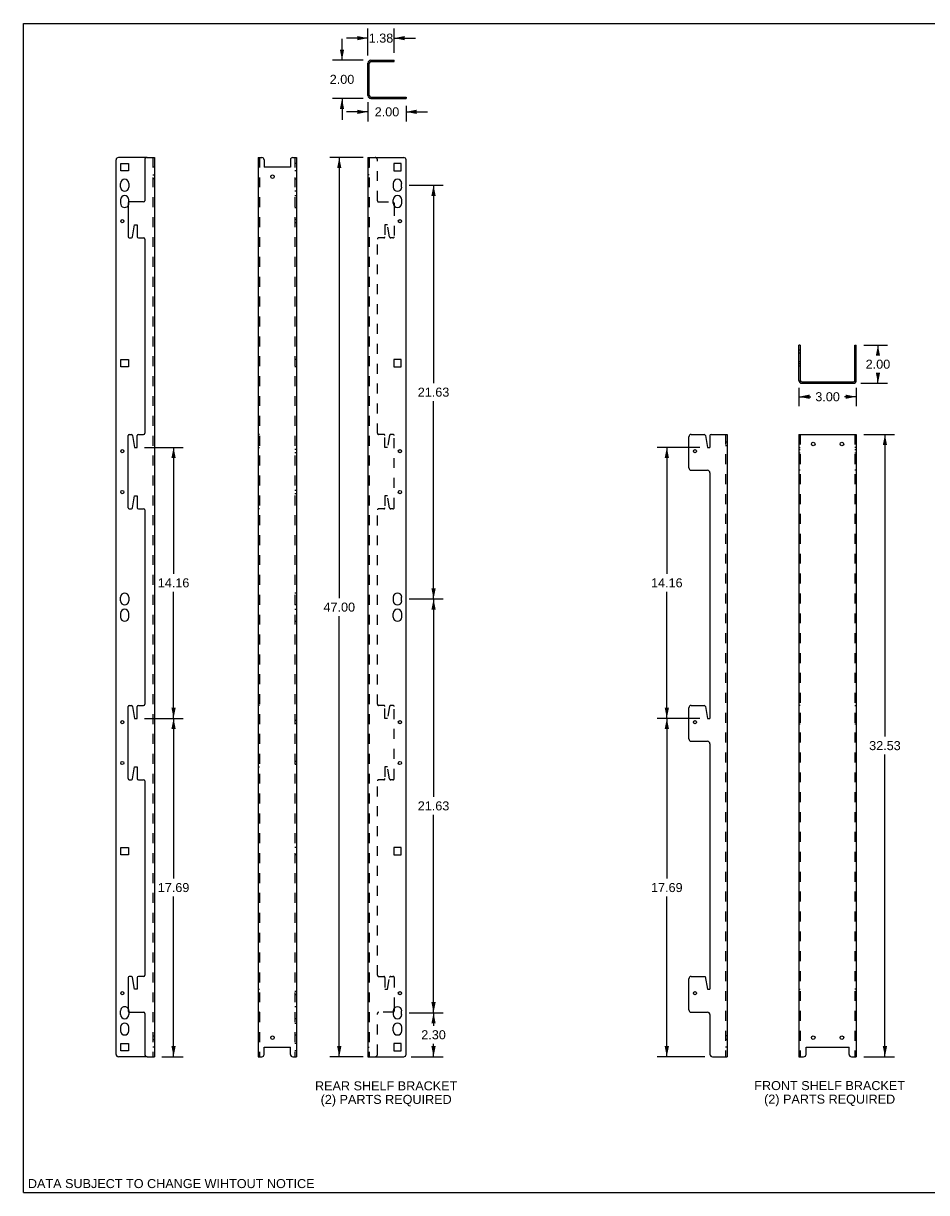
# Model space of a CAD drawing. Header units: inches. Extents: x 0 to 94.4, y 0 to 61.1.
# Tile 1 of 3: x 0 to 47.2, y 0 to 61.1. Entities that reach past the tile are written whole.
import ezdxf

# ---------------------------------------------------------------- set-up
doc = ezdxf.new("R2010")
doc.units = ezdxf.units.IN
doc.header["$LTSCALE"] = 5.194444
doc.header["$MEASUREMENT"] = 0
doc.linetypes.add('HIDDEN', pattern=[0.2, 0.1, -0.1])
doc.layers.get('0').update_dxf_attribs({"linetype": 'CONTINUOUS'})
doc.layers.add('DEFAULT_2', color=8, linetype='HIDDEN')
doc.styles.get("Standard").update_dxf_attribs({"font": 'arial.ttf'})
doc.dimstyles.new('DIMSTYLE_1', dxfattribs={"dimtxt": 0.472222, "dimasz": 0.555556, "dimexe": 0.09, "dimexo": 0.07, "dimgap": 0.0425, "dimtad": 0, "dimtih": 1, "dimtoh": 1, "dimzin": 4, "dimdsep": 46, "dimtxsty": 'Standard', "dimblk": '_FILLED', "dimblk1": '_FILLED', "dimblk2": '_FILLED', "dimcen": 0.09, "dimadec": 3, "dimazin": 1, "dimtfac": 1, "dimtdec": 3, "dimtofl": 0, "dimtmove": 0, "dimatfit": 3, "dimldrblk": '_FILLED', "dimfxl": 0, "dimtolj": 1, "dimtzin": 4, "dimarcsym": 0})

# ---------------------------------------------------------------- blocks, each defined once
blk = doc.blocks.new('_FILLED')
at = {"color": 0, "linetype": 'ByBlock'}
blk.add_solid([(0, 0), (-1, 0.2), (-1, -0.2)], dxfattribs=at)
blk = doc.blocks.new('*D1')
at = {"color": 2, "linetype": 'Continuous'}
for p, q in [((43.932, 39.626), (45.543, 39.626)), ((45.043, 39.626), (45.043, 23.835)), ((45.043, 7.101), (45.043, 22.891)), ((43.932, 7.101), (45.543, 7.101))]:
    blk.add_line(p, q, dxfattribs=at)
at = {"color": 2, "linetype": 'Continuous', "xscale": 0.5555555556, "yscale": 0.5555555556, "zscale": 0.5555555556}
for p, rotation in [((45.043, 39.626), 90), ((45.043, 7.101), 270)]:
    blk.add_blockref('_FILLED', p, dxfattribs=dict(at, rotation=rotation))
at = {"color": 2, "linetype": 'Continuous', "insert": (45.043, 23.599), "char_height": 0.4722, "width": 1.65014, "attachment_point": 2, "line_spacing_factor": 0.9}
blk.add_mtext('32.53', dxfattribs=at)
blk = doc.blocks.new('*D2')
at = {"color": 2, "linetype": 'Continuous'}
for p, q in [((43.932, 44.299), (45.177, 44.299)), ((44.677, 44.299), (44.677, 43.772)), ((44.677, 42.299), (44.677, 42.827)), ((43.782, 42.299), (45.177, 42.299))]:
    blk.add_line(p, q, dxfattribs=at)
at = {"color": 2, "linetype": 'Continuous', "xscale": 0.5555555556, "yscale": 0.5555555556, "zscale": 0.5555555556}
for p, rotation in [((44.677, 44.299), 90), ((44.677, 42.299), 270)]:
    blk.add_blockref('_FILLED', p, dxfattribs=dict(at, rotation=rotation))
at = {"color": 2, "linetype": 'Continuous', "insert": (44.677, 43.535), "char_height": 0.4722, "width": 1.28325, "attachment_point": 2, "line_spacing_factor": 0.9}
blk.add_mtext('2.00', dxfattribs=at)
blk = doc.blocks.new('*D3')
at = {"color": 2, "linetype": 'Continuous'}
for p, q in [((40.544, 42.06), (40.544, 41.098)), ((40.544, 41.598), (41.166, 41.598)), ((43.544, 41.598), (42.921, 41.598)), ((43.544, 42.06), (43.544, 41.098))]:
    blk.add_line(p, q, dxfattribs=at)
at = {"color": 2, "linetype": 'Continuous', "xscale": 0.5555555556, "yscale": 0.5555555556, "zscale": 0.5555555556, "rotation": 180}
blk.add_blockref('_FILLED', (40.544, 41.598), dxfattribs=at)
at = {"color": 2, "linetype": 'Continuous', "xscale": 0.5555555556, "yscale": 0.5555555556, "zscale": 0.5555555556}
blk.add_blockref('_FILLED', (43.544, 41.598), dxfattribs=at)
at = {"color": 2, "linetype": 'Continuous', "insert": (42.044, 41.834), "char_height": 0.4722, "width": 1.28325, "attachment_point": 2, "line_spacing_factor": 0.9}
blk.add_mtext('3.00', dxfattribs=at)
blk = doc.blocks.new('*D4')
at = {"color": 2, "linetype": 'Continuous'}
for p, q in [((17.77, 54.101), (16.015, 54.101)), ((16.515, 54.101), (16.515, 31.073)), ((16.515, 7.101), (16.515, 30.129)), ((17.77, 7.101), (16.015, 7.101))]:
    blk.add_line(p, q, dxfattribs=at)
at = {"color": 2, "linetype": 'Continuous', "xscale": 0.5555555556, "yscale": 0.5555555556, "zscale": 0.5555555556}
for p, rotation in [((16.515, 54.101), 90), ((16.515, 7.101), 270)]:
    blk.add_blockref('_FILLED', p, dxfattribs=dict(at, rotation=rotation))
at = {"color": 2, "linetype": 'Continuous', "insert": (16.515, 30.837), "char_height": 0.4722, "width": 1.65014, "attachment_point": 2, "line_spacing_factor": 0.9}
blk.add_mtext('47.00', dxfattribs=at)
blk = doc.blocks.new('*D5')
at = {"color": 2, "linetype": 'Continuous'}
for p, q in [((18.009, 56.986), (18.009, 55.988)), ((18.009, 56.488), (16.898, 56.488)), ((20.009, 56.798), (20.009, 55.988)), ((20.009, 56.488), (21.12, 56.488))]:
    blk.add_line(p, q, dxfattribs=at)
at = {"color": 2, "linetype": 'Continuous', "xscale": 0.5555555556, "yscale": 0.5555555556, "zscale": 0.5555555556}
blk.add_blockref('_FILLED', (18.009, 56.488), dxfattribs=at)
at = {"color": 2, "linetype": 'Continuous', "xscale": 0.5555555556, "yscale": 0.5555555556, "zscale": 0.5555555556, "rotation": 180}
blk.add_blockref('_FILLED', (20.009, 56.488), dxfattribs=at)
at = {"color": 2, "linetype": 'Continuous', "insert": (19.009, 56.724), "char_height": 0.4722, "width": 1.28325, "attachment_point": 2, "line_spacing_factor": 0.9}
blk.add_mtext('2.00', dxfattribs=at)
blk = doc.blocks.new('*D6')
at = {"color": 2, "linetype": 'Continuous'}
for p, q in [((16.658, 59.187), (16.658, 60.298)), ((17.77, 59.187), (16.158, 59.187)), ((17.77, 57.187), (16.158, 57.187)), ((16.658, 57.187), (16.658, 56.076))]:
    blk.add_line(p, q, dxfattribs=at)
at = {"color": 2, "linetype": 'Continuous', "xscale": 0.5555555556, "yscale": 0.5555555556, "zscale": 0.5555555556}
for p, rotation in [((16.658, 59.187), 270), ((16.658, 57.187), 90)]:
    blk.add_blockref('_FILLED', p, dxfattribs=dict(at, rotation=rotation))
at = {"color": 2, "linetype": 'Continuous', "insert": (16.658, 58.423), "char_height": 0.4722, "width": 1.28325, "attachment_point": 2, "line_spacing_factor": 0.9}
blk.add_mtext('2.00', dxfattribs=at)
blk = doc.blocks.new('*D7')
at = {"color": 2, "linetype": 'Continuous'}
for p, q in [((18.009, 59.426), (18.009, 60.841)), ((19.384, 59.576), (19.384, 60.841)), ((18.009, 60.341), (16.898, 60.341)), ((19.384, 60.341), (20.495, 60.341))]:
    blk.add_line(p, q, dxfattribs=at)
at = {"color": 2, "linetype": 'Continuous', "xscale": 0.5555555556, "yscale": 0.5555555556, "zscale": 0.5555555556}
blk.add_blockref('_FILLED', (18.009, 60.341), dxfattribs=at)
at = {"color": 2, "linetype": 'Continuous', "xscale": 0.5555555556, "yscale": 0.5555555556, "zscale": 0.5555555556, "rotation": 180}
blk.add_blockref('_FILLED', (19.384, 60.341), dxfattribs=at)
at = {"color": 2, "linetype": 'Continuous', "insert": (18.696, 60.577), "char_height": 0.4722, "width": 1.28325, "attachment_point": 2, "line_spacing_factor": 0.9}
blk.add_mtext('1.38', dxfattribs=at)
blk = doc.blocks.new('*D8')
at = {"color": 2, "linetype": 'Continuous'}
for p, q in [((35.37, 24.788), (33.139, 24.788)), ((33.639, 24.788), (33.639, 16.417)), ((33.639, 7.101), (33.639, 15.472)), ((35.632, 7.101), (33.139, 7.101))]:
    blk.add_line(p, q, dxfattribs=at)
at = {"color": 2, "linetype": 'Continuous', "xscale": 0.5555555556, "yscale": 0.5555555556, "zscale": 0.5555555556}
for p, rotation in [((33.639, 24.788), 90), ((33.639, 7.101), 270)]:
    blk.add_blockref('_FILLED', p, dxfattribs=dict(at, rotation=rotation))
at = {"color": 2, "linetype": 'Continuous', "insert": (33.639, 16.181), "char_height": 0.4722, "width": 1.65014, "attachment_point": 2, "line_spacing_factor": 0.9}
blk.add_mtext('17.69', dxfattribs=at)
blk = doc.blocks.new('*D9')
at = {"color": 2, "linetype": 'Continuous'}
for p, q in [((35.37, 38.951), (33.139, 38.951)), ((33.639, 38.951), (33.639, 32.342)), ((33.639, 24.788), (33.639, 31.397)), ((35.37, 24.788), (33.139, 24.788))]:
    blk.add_line(p, q, dxfattribs=at)
at = {"color": 2, "linetype": 'Continuous', "xscale": 0.5555555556, "yscale": 0.5555555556, "zscale": 0.5555555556}
for p, rotation in [((33.639, 38.951), 90), ((33.639, 24.788), 270)]:
    blk.add_blockref('_FILLED', p, dxfattribs=dict(at, rotation=rotation))
at = {"color": 2, "linetype": 'Continuous', "insert": (33.639, 32.106), "char_height": 0.4722, "width": 1.65014, "attachment_point": 2, "line_spacing_factor": 0.9}
blk.add_mtext('14.16', dxfattribs=at)
blk = doc.blocks.new('*D10')
at = {"color": 2, "linetype": 'Continuous'}
for p, q in [((20.166, 9.401), (21.944, 9.401)), ((21.444, 9.401), (21.444, 8.723)), ((21.444, 7.101), (21.444, 7.779)), ((20.273, 7.101), (21.944, 7.101))]:
    blk.add_line(p, q, dxfattribs=at)
at = {"color": 2, "linetype": 'Continuous', "xscale": 0.5555555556, "yscale": 0.5555555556, "zscale": 0.5555555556}
for p, rotation in [((21.444, 9.401), 90), ((21.444, 7.101), 270)]:
    blk.add_blockref('_FILLED', p, dxfattribs=dict(at, rotation=rotation))
at = {"color": 2, "linetype": 'Continuous', "insert": (21.444, 8.487), "char_height": 0.4722, "width": 1.28325, "attachment_point": 2, "line_spacing_factor": 0.9}
blk.add_mtext('2.30', dxfattribs=at)
blk = doc.blocks.new('*D11')
at = {"color": 2, "linetype": 'Continuous'}
for p, q in [((20.166, 31.026), (21.944, 31.026)), ((21.444, 31.026), (21.444, 20.685)), ((21.444, 9.401), (21.444, 19.741)), ((20.166, 9.401), (21.944, 9.401))]:
    blk.add_line(p, q, dxfattribs=at)
at = {"color": 2, "linetype": 'Continuous', "xscale": 0.5555555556, "yscale": 0.5555555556, "zscale": 0.5555555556}
for p, rotation in [((21.444, 31.026), 90), ((21.444, 9.401), 270)]:
    blk.add_blockref('_FILLED', p, dxfattribs=dict(at, rotation=rotation))
at = {"color": 2, "linetype": 'Continuous', "insert": (21.444, 20.449), "char_height": 0.4722, "width": 1.65014, "attachment_point": 2, "line_spacing_factor": 0.9}
blk.add_mtext('21.63', dxfattribs=at)
blk = doc.blocks.new('*D12')
at = {"color": 2, "linetype": 'Continuous'}
for p, q in [((20.166, 52.651), (21.944, 52.651)), ((21.444, 52.651), (21.444, 42.31)), ((21.444, 31.026), (21.444, 41.366)), ((20.166, 31.026), (21.944, 31.026))]:
    blk.add_line(p, q, dxfattribs=at)
at = {"color": 2, "linetype": 'Continuous', "xscale": 0.5555555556, "yscale": 0.5555555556, "zscale": 0.5555555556}
for p, rotation in [((21.444, 52.651), 90), ((21.444, 31.026), 270)]:
    blk.add_blockref('_FILLED', p, dxfattribs=dict(at, rotation=rotation))
at = {"color": 2, "linetype": 'Continuous', "insert": (21.444, 42.074), "char_height": 0.4722, "width": 1.65014, "attachment_point": 2, "line_spacing_factor": 0.9}
blk.add_mtext('21.63', dxfattribs=at)
blk = doc.blocks.new('*D13')
at = {"color": 2, "linetype": 'Continuous'}
for p, q in [((6.341, 24.788), (8.352, 24.788)), ((7.852, 24.788), (7.852, 16.417)), ((7.852, 7.101), (7.852, 15.472)), ((7.236, 7.101), (8.352, 7.101))]:
    blk.add_line(p, q, dxfattribs=at)
at = {"color": 2, "linetype": 'Continuous', "xscale": 0.5555555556, "yscale": 0.5555555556, "zscale": 0.5555555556}
for p, rotation in [((7.852, 24.788), 90), ((7.852, 7.101), 270)]:
    blk.add_blockref('_FILLED', p, dxfattribs=dict(at, rotation=rotation))
at = {"color": 2, "linetype": 'Continuous', "insert": (7.852, 16.181), "char_height": 0.4722, "width": 1.65014, "attachment_point": 2, "line_spacing_factor": 0.9}
blk.add_mtext('17.69', dxfattribs=at)
blk = doc.blocks.new('*D14')
at = {"color": 2, "linetype": 'Continuous'}
for p, q in [((6.341, 38.951), (8.352, 38.951)), ((7.852, 38.951), (7.852, 32.342)), ((7.852, 24.788), (7.852, 31.397)), ((6.341, 24.788), (8.352, 24.788))]:
    blk.add_line(p, q, dxfattribs=at)
at = {"color": 2, "linetype": 'Continuous', "xscale": 0.5555555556, "yscale": 0.5555555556, "zscale": 0.5555555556}
for p, rotation in [((7.852, 38.951), 90), ((7.852, 24.788), 270)]:
    blk.add_blockref('_FILLED', p, dxfattribs=dict(at, rotation=rotation))
at = {"color": 2, "linetype": 'Continuous', "insert": (7.852, 32.106), "char_height": 0.4722, "width": 1.65014, "attachment_point": 2, "line_spacing_factor": 0.9}
blk.add_mtext('14.16', dxfattribs=at)

msp = doc.modelspace()

# ---------------------------------------------------------------- linework, layer by layer
at = {"color": 7, "linetype": 'Continuous'}
for p, q in [((0, 0), (0, 61.111)), ((0, 61.111), (94.444, 61.111)), ((18.084, 58.875), (18.009, 58.875)), ((18.084, 57.337), (18.084, 59.037)), ((18.159, 59.112), (19.384, 59.112)), ((18.509, 59.112), (18.509, 59.187)), ((19.384, 59.112), (19.384, 59.187)), ((18.084, 57.5), (18.009, 57.5)), ((18.159, 57.262), (20.009, 57.262)), ((20.009, 57.262), (20.009, 57.187)), ((4.847, 7.226), (4.847, 53.976)), ((6.472, 54.101), (4.972, 54.101)), ((5.102, 53.406), (5.102, 53.796)), ((5.102, 53.796), (5.492, 53.796)), ((5.492, 53.796), (5.492, 53.406)), ((5.492, 53.406), (5.102, 53.406)), ((5.079, 52.557), (5.079, 52.745)), ((5.516, 52.745), (5.516, 52.557)), ((5.079, 51.895), (5.079, 51.707)), ((5.516, 51.776), (5.516, 51.895)), ((19.384, 51.716), (19.384, 51.577)), ((40.619, 44.299), (40.544, 44.299)), ((40.619, 44.299), (40.619, 42.449)), ((43.469, 44.299), (43.544, 44.299)), ((43.469, 42.449), (43.469, 44.299)), ((5.102, 43.156), (5.102, 43.546)), ((5.102, 43.546), (5.492, 43.546)), ((5.492, 43.546), (5.492, 43.156)), ((5.492, 43.156), (5.102, 43.156)), ((40.544, 43.332), (40.619, 43.332)), ((40.619, 43.194), (40.544, 43.194)), ((43.544, 43.332), (43.469, 43.332)), ((43.469, 43.194), (43.544, 43.194)), ((40.694, 42.374), (43.394, 42.374)), ((5.079, 30.932), (5.079, 31.12)), ((5.516, 31.12), (5.516, 30.932)), ((5.079, 30.27), (5.079, 30.082)), ((5.516, 30.082), (5.516, 30.27)), ((5.102, 18.046), (5.492, 18.046)), ((5.102, 17.656), (5.102, 18.046)), ((5.492, 18.046), (5.492, 17.656)), ((5.492, 17.656), (5.102, 17.656)), ((5.079, 9.307), (5.079, 9.495)), ((5.516, 9.426), (5.516, 9.307)), ((19.384, 9.624), (19.384, 9.486)), ((5.079, 8.645), (5.079, 8.457)), ((5.516, 8.457), (5.516, 8.645)), ((5.102, 7.796), (5.492, 7.796)), ((5.102, 7.406), (5.102, 7.796)), ((5.492, 7.406), (5.102, 7.406)), ((5.492, 7.796), (5.492, 7.406)), ((6.472, 7.101), (4.972, 7.101)), ((0, 0), (94.444, 0))]:
    msp.add_line(p, q, dxfattribs=at)
at = {"color": 3, "linetype": 'Continuous'}
for p, q in [((18.009, 57.337), (18.009, 59.037)), ((18.159, 59.187), (19.384, 59.187)), ((18.159, 57.187), (20.009, 57.187)), ((6.347, 53.976), (6.347, 51.836)), ((6.472, 54.101), (6.847, 54.101)), ((6.847, 54.101), (6.847, 7.101)), ((12.274, 54.101), (12.274, 7.101)), ((12.274, 54.101), (12.462, 54.101)), ((12.587, 53.976), (12.587, 53.601)), ((13.962, 53.976), (13.962, 53.601)), ((14.087, 54.101), (14.274, 54.101)), ((14.274, 54.101), (14.274, 7.101)), ((18.009, 54.101), (18.009, 7.101)), ((18.009, 54.101), (19.884, 54.101)), ((19.364, 53.796), (19.364, 53.406)), ((19.754, 53.796), (19.364, 53.796)), ((19.754, 53.406), (19.754, 53.796)), ((20.009, 7.226), (20.009, 53.976)), ((13.962, 53.601), (12.587, 53.601)), ((19.364, 53.406), (19.754, 53.406)), ((19.34, 52.745), (19.34, 52.557)), ((19.777, 52.557), (19.777, 52.745)), ((5.472, 51.716), (5.472, 49.961)), ((6.287, 51.776), (5.532, 51.776)), ((19.34, 51.707), (19.34, 51.895)), ((19.777, 51.895), (19.777, 51.707)), ((5.711, 49.951), (5.815, 50.576)), ((5.815, 50.576), (5.952, 50.576)), ((5.952, 50.576), (5.952, 49.961)), ((5.532, 49.901), (5.652, 49.901)), ((6.012, 49.901), (6.287, 49.901)), ((6.347, 49.841), (6.347, 39.686)), ((40.544, 42.449), (40.544, 44.299)), ((43.544, 42.449), (43.544, 44.299)), ((19.364, 43.546), (19.364, 43.156)), ((19.754, 43.546), (19.364, 43.546)), ((19.754, 43.156), (19.754, 43.546)), ((19.364, 43.156), (19.754, 43.156)), ((40.694, 42.299), (43.394, 42.299)), ((5.472, 35.798), (5.472, 39.566)), ((5.532, 39.626), (5.652, 39.626)), ((5.711, 39.576), (5.815, 38.951)), ((5.952, 38.951), (5.952, 39.566)), ((6.012, 39.626), (6.287, 39.626)), ((34.791, 37.876), (34.791, 39.501)), ((34.916, 39.626), (35.595, 39.626)), ((35.654, 39.576), (35.759, 38.951)), ((35.896, 39.566), (35.896, 38.951)), ((35.956, 39.626), (36.791, 39.626)), ((36.791, 39.626), (36.791, 7.101)), ((40.544, 39.626), (40.544, 7.101)), ((40.544, 39.626), (43.544, 39.626)), ((43.544, 39.626), (43.544, 7.101)), ((5.815, 38.951), (5.952, 38.951)), ((35.759, 38.951), (35.896, 38.951)), ((34.916, 37.751), (35.771, 37.751)), ((35.896, 37.626), (35.896, 24.788)), ((5.711, 35.788), (5.815, 36.413)), ((5.815, 36.413), (5.952, 36.413)), ((5.952, 36.413), (5.952, 35.798)), ((5.532, 35.738), (5.652, 35.738)), ((6.012, 35.738), (6.287, 35.738)), ((6.347, 35.678), (6.347, 25.523)), ((19.34, 31.12), (19.34, 30.932)), ((19.777, 30.932), (19.777, 31.12)), ((19.34, 30.082), (19.34, 30.27)), ((19.777, 30.27), (19.777, 30.082)), ((5.472, 21.636), (5.472, 25.403)), ((5.532, 25.463), (5.652, 25.463)), ((5.711, 25.413), (5.815, 24.788)), ((5.952, 24.788), (5.952, 25.403)), ((6.012, 25.463), (6.287, 25.463)), ((34.791, 23.713), (34.791, 25.338)), ((34.916, 25.463), (35.595, 25.463)), ((35.654, 25.413), (35.759, 24.788)), ((5.815, 24.788), (5.952, 24.788)), ((35.759, 24.788), (35.896, 24.788)), ((34.916, 23.588), (35.771, 23.588)), ((35.896, 23.463), (35.896, 10.626)), ((5.711, 21.626), (5.815, 22.251)), ((5.815, 22.251), (5.952, 22.251)), ((5.952, 22.251), (5.952, 21.636)), ((5.532, 21.576), (5.652, 21.576)), ((6.012, 21.576), (6.287, 21.576)), ((6.347, 21.516), (6.347, 11.361)), ((19.754, 18.046), (19.364, 18.046)), ((19.364, 18.046), (19.364, 17.656)), ((19.754, 17.656), (19.754, 18.046)), ((19.364, 17.656), (19.754, 17.656)), ((5.472, 11.241), (5.472, 9.486)), ((5.652, 11.301), (5.532, 11.301)), ((5.815, 10.626), (5.711, 11.251)), ((5.952, 11.241), (5.952, 10.626)), ((6.287, 11.301), (6.012, 11.301)), ((34.791, 9.551), (34.791, 11.176)), ((34.916, 11.301), (35.646, 11.301)), ((35.646, 11.301), (35.759, 10.626)), ((5.952, 10.626), (5.815, 10.626)), ((35.759, 10.626), (35.896, 10.626)), ((5.532, 9.426), (6.287, 9.426)), ((6.347, 9.366), (6.347, 7.226)), ((19.34, 9.495), (19.34, 9.307)), ((19.777, 9.307), (19.777, 9.495)), ((34.916, 9.426), (35.771, 9.426)), ((35.896, 9.301), (35.896, 7.226)), ((19.34, 8.457), (19.34, 8.645)), ((19.777, 8.645), (19.777, 8.457)), ((12.587, 7.601), (13.962, 7.601)), ((12.587, 7.226), (12.587, 7.601)), ((13.962, 7.226), (13.962, 7.601)), ((19.754, 7.796), (19.364, 7.796)), ((19.364, 7.796), (19.364, 7.406)), ((19.364, 7.406), (19.754, 7.406)), ((19.754, 7.406), (19.754, 7.796)), ((40.919, 7.601), (43.169, 7.601)), ((40.919, 7.226), (40.919, 7.601)), ((43.169, 7.226), (43.169, 7.601)), ((6.472, 7.101), (6.847, 7.101)), ((12.274, 7.101), (12.462, 7.101)), ((14.087, 7.101), (14.274, 7.101)), ((18.009, 7.101), (19.884, 7.101)), ((36.021, 7.101), (36.791, 7.101)), ((40.544, 7.101), (40.794, 7.101)), ((43.294, 7.101), (43.544, 7.101))]:
    msp.add_line(p, q, dxfattribs=at)
for centre, radius in [((13.024, 53.101), 0.0938), ((19.684, 50.776), 0.083), ((41.294, 39.126), 0.094), ((42.794, 39.126), 0.094), ((19.684, 38.751), 0.083), ((35.116, 38.751), 0.083), ((19.684, 36.613), 0.083), ((19.684, 24.588), 0.083), ((35.116, 24.588), 0.083), ((19.684, 22.451), 0.083), ((19.684, 10.426), 0.083), ((35.116, 10.426), 0.083), ((13.024, 8.101), 0.0938), ((41.294, 8.101), 0.094), ((42.794, 8.101), 0.094)]:
    msp.add_circle(centre, radius, dxfattribs=at)
at = {"color": 7, "linetype": 'Continuous'}
for centre in [(5.172, 50.776), (5.172, 38.751), (5.172, 36.613), (5.172, 24.588), (5.172, 22.451), (5.172, 10.426)]:
    msp.add_circle(centre, 0.083, dxfattribs=at)
at = {"color": 3, "linetype": 'Continuous'}
for centre, radius, start, end in [((18.159, 59.037), 0.15, 90, 180), ((18.159, 57.337), 0.15, 180, 270), ((6.472, 53.976), 0.125, 90, 180), ((12.462, 53.976), 0.125, 0, 90), ((14.087, 53.976), 0.125, 90, 180), ((19.884, 53.976), 0.125, 0, 90), ((19.559, 52.745), 0.219, 0, 180), ((19.559, 52.557), 0.219, 180, 360), ((19.559, 51.895), 0.219, 0, 180), ((5.532, 51.716), 0.06, 90, 180), ((6.287, 51.836), 0.06, 270, 360), ((19.559, 51.707), 0.219, 180, 360), ((5.532, 49.961), 0.06, 180, 270), ((5.652, 49.961), 0.06, 270, 350.53768), ((6.012, 49.961), 0.06, 180, 270), ((6.287, 49.841), 0.06, 0, 90), ((40.694, 42.449), 0.15, 180, 270), ((43.394, 42.449), 0.15, 270, 360), ((5.532, 39.566), 0.06, 90, 180), ((5.652, 39.566), 0.06, 9.46232, 90), ((6.012, 39.566), 0.06, 90, 180), ((6.287, 39.686), 0.06, 270, 360), ((34.916, 39.501), 0.125, 90, 180), ((35.595, 39.566), 0.06, 9.46232, 90), ((35.956, 39.566), 0.06, 90, 180), ((34.916, 37.876), 0.125, 180, 270), ((35.771, 37.626), 0.125, 0, 90), ((5.532, 35.798), 0.06, 180, 270), ((5.652, 35.798), 0.06, 270, 350.53768), ((6.012, 35.798), 0.06, 180, 270), ((6.287, 35.678), 0.06, 0, 90), ((19.559, 31.12), 0.219, 0, 180), ((19.559, 30.932), 0.219, 180, 360), ((19.559, 30.27), 0.219, 0, 180), ((19.559, 30.082), 0.219, 180, 360), ((5.532, 25.403), 0.06, 90, 180), ((5.652, 25.403), 0.06, 9.46232, 90), ((6.012, 25.403), 0.06, 90, 180), ((6.287, 25.523), 0.06, 270, 360), ((34.916, 25.338), 0.125, 90, 180), ((35.595, 25.403), 0.06, 9.46232, 90), ((34.916, 23.713), 0.125, 180, 270), ((35.771, 23.463), 0.125, 0, 90), ((5.532, 21.636), 0.06, 180, 270), ((5.652, 21.636), 0.06, 270, 350.53768), ((6.012, 21.636), 0.06, 180, 270), ((6.287, 21.516), 0.06, 0, 90), ((5.532, 11.241), 0.06, 90, 180), ((5.652, 11.241), 0.06, 9.46232, 90), ((6.012, 11.241), 0.06, 90, 180), ((6.287, 11.361), 0.06, 270, 360), ((34.916, 11.176), 0.125, 90, 180), ((5.532, 9.486), 0.06, 180, 270), ((6.287, 9.366), 0.06, 0, 90), ((19.559, 9.495), 0.219, 0, 180), ((19.559, 9.307), 0.219, 180, 360), ((34.916, 9.551), 0.125, 180, 270), ((35.771, 9.301), 0.125, 0, 90), ((19.559, 8.645), 0.219, 0, 180), ((19.559, 8.457), 0.219, 180, 360), ((6.472, 7.226), 0.125, 180, 270), ((12.462, 7.226), 0.125, 270, 360), ((14.087, 7.226), 0.125, 180, 270), ((19.884, 7.226), 0.125, 270, 360), ((36.021, 7.226), 0.125, 180, 270), ((40.794, 7.226), 0.125, 270, 360), ((43.294, 7.226), 0.125, 180, 270)]:
    msp.add_arc(centre, radius, start, end, dxfattribs=at)
at = {"color": 7, "linetype": 'Continuous'}
for centre, radius, start, end in [((18.159, 59.037), 0.075, 90, 180), ((18.159, 57.337), 0.075, 180, 270), ((4.972, 53.976), 0.125, 90, 180), ((5.297, 52.745), 0.219, 0, 180), ((5.297, 52.557), 0.219, 180, 360), ((5.297, 51.895), 0.219, 0, 180), ((5.297, 51.707), 0.219, 180, 323.39985), ((19.324, 51.716), 0.06, 0, 74.50247), ((40.694, 42.449), 0.075, 180, 270), ((43.394, 42.449), 0.075, 270, 360), ((5.297, 31.12), 0.219, 0, 180), ((5.297, 30.932), 0.219, 180, 360), ((5.297, 30.27), 0.219, 0, 180), ((5.297, 30.082), 0.219, 180, 360), ((5.297, 9.495), 0.219, 36.60015, 180), ((5.297, 9.307), 0.219, 180, 360), ((19.324, 9.486), 0.06, 285.7576, 360), ((5.297, 8.645), 0.219, 0, 180), ((5.297, 8.457), 0.219, 180, 360), ((4.972, 7.226), 0.125, 180, 270)]:
    msp.add_arc(centre, radius, start, end, dxfattribs=at)
at = {"layer": 'DEFAULT_2', "color": 8, "linetype": 'HIDDEN'}
for p, q in [((18.904, 59.187), (18.904, 59.112)), ((19.041, 59.187), (19.041, 59.112)), ((18.009, 58.531), (18.084, 58.531)), ((18.009, 58.344), (18.084, 58.344)), ((19.34, 57.187), (19.34, 57.262)), ((19.364, 57.187), (19.364, 57.262)), ((19.601, 57.187), (19.601, 57.262)), ((19.754, 57.187), (19.754, 57.262)), ((19.767, 57.187), (19.767, 57.262)), ((19.777, 57.187), (19.777, 57.262)), ((6.772, 54.101), (6.772, 7.101)), ((12.349, 54.101), (12.349, 7.101)), ((14.199, 54.101), (14.199, 7.101)), ((14.274, 53.796), (14.199, 53.796)), ((18.084, 54.101), (18.084, 7.101)), ((18.509, 51.836), (18.509, 53.976)), ((6.847, 53.601), (6.772, 53.601)), ((6.772, 53.195), (6.847, 53.195)), ((14.274, 53.406), (14.199, 53.406)), ((18.009, 53.601), (18.084, 53.601)), ((18.084, 53.195), (18.009, 53.195)), ((6.772, 53.007), (6.847, 53.007)), ((14.274, 52.963), (14.199, 52.963)), ((18.084, 53.007), (18.009, 53.007)), ((14.274, 52.338), (14.199, 52.338)), ((14.199, 52.113), (14.274, 52.113)), ((5.516, 51.707), (5.516, 51.776)), ((12.349, 51.776), (12.274, 51.776)), ((14.199, 51.488), (14.274, 51.488)), ((18.569, 51.776), (19.324, 51.776)), ((19.384, 51.577), (19.384, 49.961)), ((14.274, 50.859), (14.199, 50.859)), ((12.274, 50.576), (12.349, 50.576)), ((14.274, 50.693), (14.199, 50.693)), ((18.904, 50.576), (18.904, 49.961)), ((19.041, 50.576), (18.904, 50.576)), ((19.145, 49.951), (19.041, 50.576)), ((12.349, 49.901), (12.274, 49.901)), ((18.509, 39.686), (18.509, 49.841)), ((18.844, 49.901), (18.569, 49.901)), ((19.324, 49.901), (19.204, 49.901)), ((40.544, 44.057), (40.619, 44.057)), ((43.544, 44.057), (43.469, 44.057)), ((14.274, 43.546), (14.199, 43.546)), ((40.544, 43.891), (40.619, 43.891)), ((40.544, 43.444), (40.619, 43.444)), ((43.544, 43.891), (43.469, 43.891)), ((43.544, 43.444), (43.469, 43.444)), ((14.274, 43.156), (14.199, 43.156)), ((40.919, 42.374), (40.919, 42.299)), ((41.2, 42.374), (41.2, 42.299)), ((41.388, 42.374), (41.388, 42.299)), ((42.7, 42.374), (42.7, 42.299)), ((42.888, 42.374), (42.888, 42.299)), ((43.169, 42.374), (43.169, 42.299)), ((12.349, 39.626), (12.274, 39.626)), ((18.844, 39.626), (18.569, 39.626)), ((18.904, 38.951), (18.904, 39.566)), ((19.145, 39.576), (19.041, 38.951)), ((19.324, 39.626), (19.204, 39.626)), ((19.384, 35.798), (19.384, 39.566)), ((36.716, 39.626), (36.716, 7.101)), ((36.791, 39.22), (36.716, 39.22)), ((40.619, 39.626), (40.619, 7.101)), ((43.469, 39.626), (43.469, 7.101)), ((12.274, 38.951), (12.349, 38.951)), ((14.274, 38.834), (14.199, 38.834)), ((14.274, 38.668), (14.199, 38.668)), ((19.041, 38.951), (18.904, 38.951)), ((36.791, 39.032), (36.716, 39.032)), ((40.544, 38.951), (40.619, 38.951)), ((40.544, 38.834), (40.619, 38.834)), ((40.544, 38.668), (40.619, 38.668)), ((43.544, 38.951), (43.469, 38.951)), ((43.469, 38.834), (43.544, 38.834)), ((43.469, 38.668), (43.544, 38.668)), ((40.619, 37.751), (40.544, 37.751)), ((43.544, 37.751), (43.469, 37.751)), ((14.274, 36.696), (14.199, 36.696)), ((12.274, 36.413), (12.349, 36.413)), ((14.274, 36.53), (14.199, 36.53)), ((18.904, 36.413), (18.904, 35.798)), ((19.041, 36.413), (18.904, 36.413)), ((19.145, 35.788), (19.041, 36.413)), ((12.349, 35.738), (12.274, 35.738)), ((18.509, 25.523), (18.509, 35.678)), ((18.844, 35.738), (18.569, 35.738)), ((19.324, 35.738), (19.204, 35.738)), ((14.274, 31.338), (14.199, 31.338)), ((14.274, 30.713), (14.199, 30.713)), ((14.199, 30.488), (14.274, 30.488)), ((14.199, 29.863), (14.274, 29.863)), ((12.349, 25.463), (12.274, 25.463)), ((18.844, 25.463), (18.569, 25.463)), ((18.904, 24.788), (18.904, 25.403)), ((19.145, 25.413), (19.041, 24.788)), ((19.324, 25.463), (19.204, 25.463)), ((19.384, 21.636), (19.384, 25.403)), ((40.619, 25.463), (40.544, 25.463)), ((43.469, 25.463), (43.544, 25.463)), ((12.274, 24.788), (12.349, 24.788)), ((14.274, 24.671), (14.199, 24.671)), ((14.274, 24.505), (14.199, 24.505)), ((19.041, 24.788), (18.904, 24.788)), ((40.544, 24.788), (40.619, 24.788)), ((40.544, 24.671), (40.619, 24.671)), ((40.544, 24.505), (40.619, 24.505)), ((43.544, 24.788), (43.469, 24.788)), ((43.469, 24.671), (43.544, 24.671)), ((43.469, 24.505), (43.544, 24.505)), ((40.619, 23.588), (40.544, 23.588)), ((43.544, 23.588), (43.469, 23.588)), ((12.274, 22.251), (12.349, 22.251)), ((14.274, 22.534), (14.199, 22.534)), ((14.274, 22.368), (14.199, 22.368)), ((19.041, 22.251), (18.904, 22.251)), ((18.904, 22.251), (18.904, 21.636)), ((19.145, 21.626), (19.041, 22.251)), ((12.349, 21.576), (12.274, 21.576)), ((18.509, 11.361), (18.509, 21.516)), ((18.844, 21.576), (18.569, 21.576)), ((19.324, 21.576), (19.204, 21.576)), ((14.274, 18.046), (14.199, 18.046)), ((14.274, 17.656), (14.199, 17.656)), ((12.349, 11.301), (12.274, 11.301)), ((18.569, 11.301), (18.844, 11.301)), ((18.904, 11.241), (18.904, 10.626)), ((19.041, 10.626), (19.145, 11.251)), ((19.204, 11.301), (19.324, 11.301)), ((19.384, 11.241), (19.384, 9.624)), ((40.619, 11.301), (40.544, 11.301)), ((43.544, 11.301), (43.469, 11.301)), ((12.274, 10.626), (12.349, 10.626)), ((14.274, 10.509), (14.199, 10.509)), ((18.904, 10.626), (19.041, 10.626)), ((40.544, 10.626), (40.619, 10.626)), ((40.544, 10.509), (40.619, 10.509)), ((43.544, 10.626), (43.469, 10.626)), ((43.469, 10.509), (43.544, 10.509)), ((14.274, 10.343), (14.199, 10.343)), ((40.544, 10.343), (40.619, 10.343)), ((43.469, 10.343), (43.544, 10.343)), ((5.516, 9.495), (5.516, 9.426)), ((12.349, 9.426), (12.274, 9.426)), ((14.274, 9.713), (14.199, 9.713)), ((18.509, 7.226), (18.509, 9.366)), ((19.324, 9.426), (18.569, 9.426)), ((40.619, 9.426), (40.544, 9.426)), ((43.544, 9.426), (43.469, 9.426)), ((14.274, 9.088), (14.199, 9.088)), ((14.199, 8.863), (14.274, 8.863)), ((6.772, 8.195), (6.847, 8.195)), ((6.772, 8.007), (6.847, 8.007)), ((14.199, 8.238), (14.274, 8.238)), ((18.084, 8.195), (18.009, 8.195)), ((18.084, 8.007), (18.009, 8.007)), ((36.791, 8.195), (36.716, 8.195)), ((36.791, 8.007), (36.716, 8.007)), ((6.847, 7.601), (6.772, 7.601)), ((14.274, 7.796), (14.199, 7.796)), ((14.274, 7.406), (14.199, 7.406)), ((18.009, 7.601), (18.084, 7.601)), ((36.791, 7.601), (36.716, 7.601))]:
    msp.add_line(p, q, dxfattribs=at)
for centre, radius, start, end in [((18.384, 53.976), 0.125, 0, 90), ((5.297, 51.707), 0.219, 323.39985, 360), ((18.569, 51.836), 0.06, 180, 270), ((19.324, 51.716), 0.06, 74.50247, 90), ((18.569, 49.841), 0.06, 90, 180), ((18.844, 49.961), 0.06, 270, 360), ((19.204, 49.961), 0.06, 189.46232, 270), ((19.324, 49.961), 0.06, 270, 360), ((18.569, 39.686), 0.06, 180, 270), ((18.844, 39.566), 0.06, 0, 90), ((19.204, 39.566), 0.06, 90, 170.53768), ((19.324, 39.566), 0.06, 0, 90), ((18.569, 35.678), 0.06, 90, 180), ((18.844, 35.798), 0.06, 270, 360), ((19.204, 35.798), 0.06, 189.46232, 270), ((19.324, 35.798), 0.06, 270, 360), ((18.569, 25.523), 0.06, 180, 270), ((18.844, 25.403), 0.06, 0, 90), ((19.204, 25.403), 0.06, 90, 170.53768), ((19.324, 25.403), 0.06, 0, 90), ((18.569, 21.516), 0.06, 90, 180), ((18.844, 21.636), 0.06, 270, 360), ((19.204, 21.636), 0.06, 189.46232, 270), ((19.324, 21.636), 0.06, 270, 360), ((18.569, 11.361), 0.06, 180, 270), ((18.844, 11.241), 0.06, 0, 90), ((19.204, 11.241), 0.06, 90, 170.53768), ((19.324, 11.241), 0.06, 0, 90), ((5.297, 9.495), 0.219, 0, 36.60015), ((18.569, 9.366), 0.06, 90, 180), ((19.324, 9.486), 0.06, 270, 285.7576), ((18.384, 7.226), 0.125, 270, 360)]:
    msp.add_arc(centre, radius, start, end, dxfattribs=at)

# ---------------------------------------------------------------- texts
at = {"color": 2, "linetype": 'Continuous', "char_height": 0.47222, "line_spacing_factor": 0.9}
for s, insert, width, attachment_point in [('REAR SHELF BRACKET\\P(2) PARTS REQUIRED', (18.967, 5.816), 7.42565, 2), ('FRONT SHELF BRACKET\\P(2) PARTS REQUIRED', (42.152, 5.831), 7.86452, 2), ('DATA SUBJECT TO CHANGE WIHTOUT NOTICE', (0.237, 0.709), 14.96014, 1)]:
    msp.add_mtext(s, dxfattribs=dict(at, insert=insert, width=width, attachment_point=attachment_point))

# ---------------------------------------------------------------- dimensions: what is measured, and where the dimension line sits
at = {"color": 2, "linetype": 'Continuous'}
dim = msp.add_linear_dim(base=(19.383640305, 60.34090712), p1=(18.008640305, 59.356185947), p2=(19.383640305, 59.506185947), dimstyle='DIMSTYLE_1', dxfattribs=at)
dim.commit()
dim.dimension.update_dxf_attribs({"geometry": '*D7', "text_midpoint": (18.715715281, 60.338274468), "dimtype": 160})
for base, p1, p2, angle, picture, middle in [((16.658, 57.187), (17.84, 59.187), (17.84, 57.187), 270, '*D6', (16.652, 58.185)), ((18.009, 56.488), (20.009, 55.918), (18.009, 55.918), 180, '*D5', (19.003, 56.485)), ((16.515, 54.101), (17.84, 7.101), (17.84, 54.101), 90, '*D4', (16.503, 30.598)), ((21.443877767, 52.650770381), (20.096279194, 31.025770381), (20.096279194, 52.650770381), 90, '*D12', (21.437609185, 41.835637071)), ((44.677, 44.299), (43.712, 42.299), (43.862, 44.299), 90, '*D2', (44.671, 43.297)), ((40.544, 41.598), (43.544, 41.028), (40.544, 41.028), 180, '*D3', (42.043, 41.595)), ((45.043311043, 39.625770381), (43.862403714, 7.100770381), (43.862403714, 39.625770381), 90, '*D1', (45.042308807, 23.360637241)), ((7.852, 38.951), (6.271, 24.788), (6.271, 38.951), 90, '*D14', (7.872, 31.867)), ((33.639, 38.951), (35.44, 24.788), (35.44, 38.951), 90, '*D9', (33.659, 31.867)), ((21.443877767, 31.025770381), (20.096279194, 9.400770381), (20.096279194, 31.025770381), 90, '*D11', (21.437609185, 20.210636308)), ((7.852, 7.101), (6.271, 24.788), (7.166, 7.101), 270, '*D13', (7.872, 15.942)), ((33.639, 7.101), (35.44, 24.788), (35.702, 7.101), 270, '*D8', (33.659, 15.942)), ((21.444, 9.401), (20.203, 7.101), (20.096, 9.401), 90, '*D10', (21.438, 8.248))]:
    dim = msp.add_linear_dim(base=base, p1=p1, p2=p2, angle=angle, dimstyle='DIMSTYLE_1', dxfattribs=at)
    dim.commit()
    dim.dimension.update_dxf_attribs({"geometry": picture, "text_midpoint": middle, "dimtype": 160})

doc.saveas('drawing.dxf')
